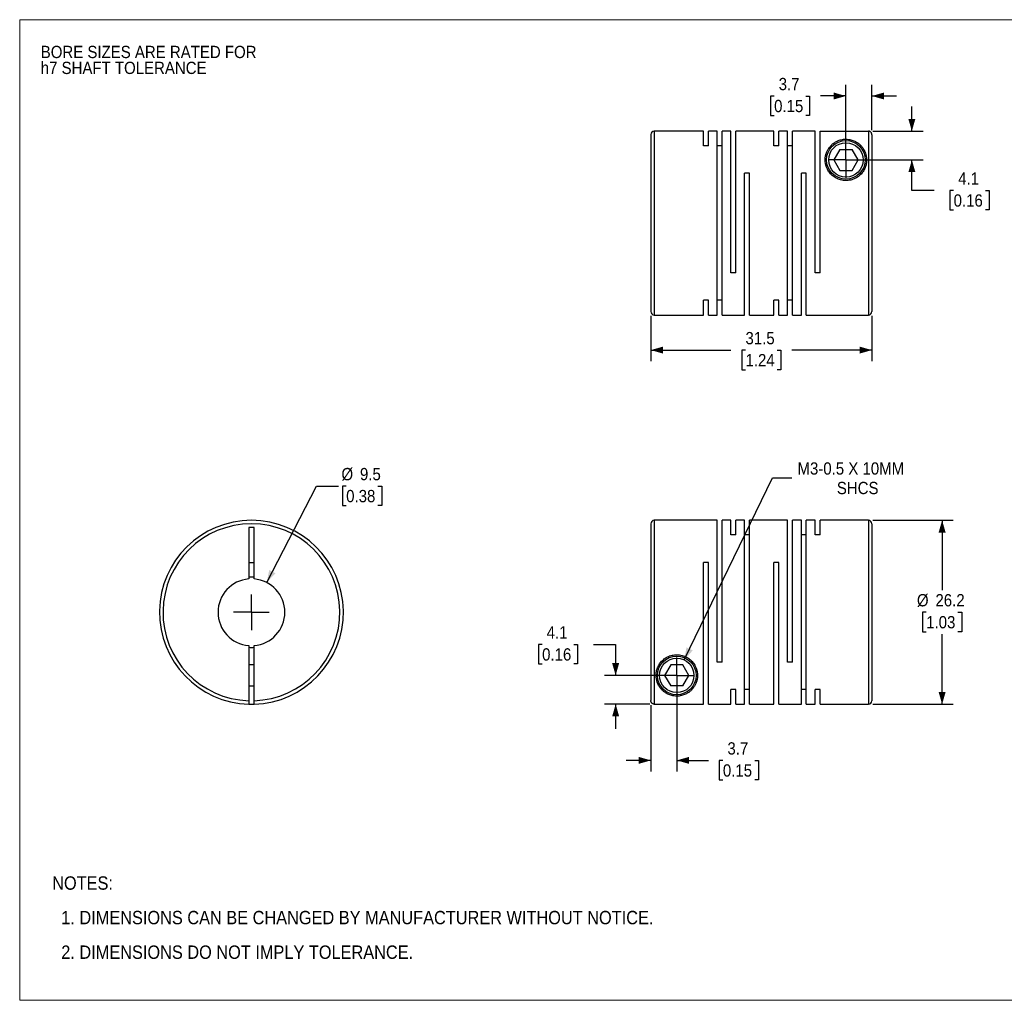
# Model space of a CAD drawing. Header units: millimetres. Extents: x 0 to 216, y 0 to 140.
# Tile 1 of 2: x 0 to 140, y 0 to 140. Entities that reach past the tile are written whole.
import ezdxf

# ---------------------------------------------------------------- set-up
doc = ezdxf.new("R2010")
doc.units = ezdxf.units.MM
doc.header["$LTSCALE"] = 0.5
doc.linetypes.add('SLD-Solid', pattern=[0])
doc.layers.add('SLD-0', color=7, linetype='SLD-Solid', lineweight=25)
doc.layers.add('TEXT', color=140, linetype='SLD-Solid', lineweight=25)
doc.styles.add('SLDTEXTSTYLE0', font='GOTHIC.TTF', dxfattribs={"width": 0.913})
doc.dimstyles.new('SLDDIMSTYLE0', dxfattribs={"dimtxt": 1.75, "dimasz": 1.75, "dimexe": 0, "dimexo": 0.0625, "dimgap": 0.4375, "dimtad": 0, "dimtih": 1, "dimtoh": 1, "dimdec": 1, "dimrnd": 1e-09, "dimzin": 12, "dimdsep": 46, "dimtxsty": 'SLDTEXTSTYLE0', "dimsah": 1, "dimcen": 0, "dimadec": 0, "dimazin": 3, "dimtfac": 1, "dimtdec": 1, "dimtofl": 0, "dimtmove": 0, "dimatfit": 3, "dimfxl": 0, "dimfrac": 2, "dimtolj": 1, "dimtzin": 12, "dimarcsym": 0})
doc.dimstyles.new('SLDDIMSTYLE1', dxfattribs={"dimtxt": 1.75, "dimasz": 1.75, "dimexe": 0, "dimexo": 0.0625, "dimgap": 0.4375, "dimtad": 0, "dimtih": 1, "dimtoh": 1, "dimdec": 1, "dimrnd": 1e-09, "dimzin": 12, "dimdsep": 46, "dimtxsty": 'SLDTEXTSTYLE0', "dimsah": 1, "dimcen": 0.09, "dimadec": 0, "dimazin": 3, "dimtfac": 1, "dimtdec": 1, "dimtmove": 0, "dimatfit": 0, "dimfxl": 0, "dimfrac": 2, "dimtolj": 1, "dimtzin": 12, "dimarcsym": 0})
doc.dimstyles.new('SLDDIMSTYLE2', dxfattribs={"dimtxt": 1.75, "dimasz": 1.75, "dimexe": 0, "dimexo": 0.0625, "dimgap": 0.4375, "dimtad": 0, "dimtih": 1, "dimtoh": 1, "dimdec": 1, "dimrnd": 1e-09, "dimzin": 12, "dimdsep": 46, "dimtxsty": 'SLDTEXTSTYLE0', "dimsah": 1, "dimcen": 0.09, "dimadec": 0, "dimazin": 3, "dimtfac": 1, "dimtdec": 1, "dimtofl": 0, "dimtmove": 0, "dimatfit": 3, "dimfxl": 0, "dimfrac": 2, "dimtolj": 1, "dimtzin": 12, "dimarcsym": 0})
doc.dimstyles.new('SLDDIMSTYLE3', dxfattribs={"dimtxt": 1.75, "dimasz": 1.75, "dimexe": 0, "dimexo": 0.0625, "dimgap": 0.4375, "dimtad": 0, "dimtih": 1, "dimtoh": 1, "dimdec": 1, "dimrnd": 1e-09, "dimzin": 12, "dimdsep": 46, "dimtxsty": 'SLDTEXTSTYLE0', "dimsah": 1, "dimcen": 0, "dimadec": 0, "dimazin": 3, "dimtfac": 1, "dimtdec": 1, "dimtofl": 0, "dimtmove": 0, "dimatfit": 3, "dimfxl": 0, "dimfrac": 2, "dimtolj": 1, "dimtzin": 12, "dimarcsym": 0})

# ---------------------------------------------------------------- blocks, each defined once
blk = doc.blocks.new('Block2')
at = {"color": 7, "linetype": 'SLD-Solid', "lineweight": 18}
for p, q in [((0, 139.7), (215.9, 139.7)), ((0, 139.7), (0, 0)), ((215.9, 139.7), (215.9, 0)), ((0, 0), (215.9, 0))]:
    blk.add_line(p, q, dxfattribs=at)
blk = doc.blocks.new('SW_NOTE_0_2')
at = {"layer": 'SLD-0', "color": 0, "char_height": 1.75, "attachment_point": 1, "style": 'SLDTEXTSTYLE0'}
for s, insert in [('BORE SIZES ARE RATED FOR ', (0, 2.24)), ('h7 SHAFT TOLERANCE', (0, -0.03))]:
    blk.add_mtext(s, dxfattribs=dict(at, insert=insert))
blk = doc.blocks.new('SW_NOTE_0_3')
at = {"layer": 'TEXT', "color": 0, "char_height": 1.905, "attachment_point": 1, "style": 'SLDTEXTSTYLE0'}
for s, insert in [('NOTES:', (0, 2.43)), ('  1. DIMENSIONS CAN BE CHANGED BY MANUFACTURER WITHOUT NOTICE.', (0, -2.49)), ('  2. DIMENSIONS DO NOT IMPLY TOLERANCE.', (0, -7.42))]:
    blk.add_mtext(s, dxfattribs=dict(at, insert=insert))
blk = doc.blocks.new('_D')
at = {"layer": 'SLD-0'}
for p, q in [((35.2, 59.52), (42.28, 73.25)), ((42.28, 73.25), (45.45, 73.25)), ((46.52, 73.25), (45.99, 73.25)), ((45.99, 73.25), (45.99, 70.47)), ((51.05, 73.25), (51.58, 73.25)), ((51.58, 73.25), (51.58, 70.47)), ((45.99, 70.47), (46.52, 70.47)), ((51.58, 70.47), (51.05, 70.47))]:
    blk.add_line(p, q, dxfattribs=at)
blk.add_solid([(35.2, 59.52), (36.44, 60.84), (35.56, 61.3)], dxfattribs=at)
at = {"layer": 'SLD-0', "char_height": 1.75, "attachment_point": 1, "style": 'SLDTEXTSTYLE0'}
for s, insert in [('%%c', (45.85, 75.84)), ('9.5', (48.49, 75.84)), ('0.38', (46.52, 72.71))]:
    blk.add_mtext(s, dxfattribs=dict(at, insert=insert))
blk = doc.blocks.new('SW_CENTERMARKSYMBOL_0')
at = {"layer": 'SLD-0', "color": 0}
for q in [(0, 2.54), (-2.54, 0), (0, -2.54), (2.54, 0)]:
    blk.add_line((0, 0), q, dxfattribs=at)
blk = doc.blocks.new('_D_1')
at = {"layer": 'SLD-0'}
for p, q in [((93.63, 45.65), (93.63, 32.59)), ((89.93, 42.05), (89.93, 32.59)), ((89.93, 34.18), (86.43, 34.18)), ((93.63, 34.18), (98.13, 34.18)), ((100.2, 34.17), (99.67, 34.17)), ((99.67, 34.17), (99.67, 31.39)), ((104.73, 34.17), (105.26, 34.17)), ((105.26, 34.17), (105.26, 31.39)), ((99.67, 31.39), (100.2, 31.39)), ((105.26, 31.39), (104.73, 31.39))]:
    blk.add_line(p, q, dxfattribs=at)
for points in [[(89.93, 34.18), (88.18, 34.68), (88.18, 33.68)], [(93.63, 34.18), (95.38, 33.68), (95.38, 34.68)]]:
    blk.add_solid(points, dxfattribs=at)
at = {"layer": 'SLD-0', "char_height": 1.75, "attachment_point": 1, "style": 'SLDTEXTSTYLE0'}
for s, insert in [('3.7', (100.85, 36.76)), ('0.15', (100.2, 33.62))]:
    blk.add_mtext(s, dxfattribs=dict(at, insert=insert))
blk = doc.blocks.new('_D_2')
at = {"layer": 'SLD-0'}
for p, q in [((74.44, 50.7), (73.91, 50.7)), ((73.91, 50.7), (73.91, 47.92)), ((78.97, 50.7), (79.5, 50.7)), ((79.5, 50.7), (79.5, 47.92)), ((81.75, 50.71), (84.92, 50.71)), ((84.92, 50.71), (84.92, 46.28)), ((73.91, 47.92), (74.44, 47.92)), ((79.5, 47.92), (78.97, 47.92)), ((93, 46.28), (83.33, 46.28)), ((89.8, 42.19), (83.33, 42.19)), ((84.92, 42.19), (84.92, 38.69))]:
    blk.add_line(p, q, dxfattribs=at)
for points in [[(84.92, 46.28), (85.42, 48.03), (84.42, 48.03)], [(84.92, 42.19), (84.42, 40.44), (85.42, 40.44)]]:
    blk.add_solid(points, dxfattribs=at)
at = {"layer": 'SLD-0', "char_height": 1.75, "attachment_point": 1, "style": 'SLDTEXTSTYLE0'}
for s, insert in [('4.1', (75.09, 53.29)), ('0.16', (74.44, 50.15))]:
    blk.add_mtext(s, dxfattribs=dict(at, insert=insert))
blk = doc.blocks.new('_D_3')
at = {"layer": 'SLD-0'}
for p, q in [((121.57, 68.38), (133.02, 68.38)), ((131.44, 68.38), (131.44, 58.42)), ((129.17, 55.28), (128.64, 55.28)), ((128.64, 55.28), (128.64, 52.51)), ((133.7, 55.28), (134.23, 55.28)), ((134.23, 55.28), (134.23, 52.51)), ((128.64, 52.51), (129.17, 52.51)), ((131.44, 42.18), (131.44, 52.15)), ((134.23, 52.51), (133.7, 52.51)), ((121.57, 42.18), (133.02, 42.18))]:
    blk.add_line(p, q, dxfattribs=at)
for points in [[(131.44, 68.38), (130.94, 66.63), (131.94, 66.63)], [(131.44, 42.18), (131.94, 43.93), (130.94, 43.93)]]:
    blk.add_solid(points, dxfattribs=at)
at = {"layer": 'SLD-0', "char_height": 1.75, "attachment_point": 1, "style": 'SLDTEXTSTYLE0'}
for s, insert in [('%%c', (127.85, 57.87)), ('26.2', (130.49, 57.87)), ('1.03', (129.17, 54.74))]:
    blk.add_mtext(s, dxfattribs=dict(at, insert=insert))
blk = doc.blocks.new('_D_4')
at = {"layer": 'SLD-0'}
for p, q in [((94.7, 48.49), (107.26, 74.41)), ((107.26, 74.41), (110.03, 74.41))]:
    blk.add_line(p, q, dxfattribs=at)
blk.add_solid([(94.7, 48.49), (95.91, 49.85), (95.01, 50.28)], dxfattribs=at)
at = {"layer": 'SLD-0', "char_height": 1.75, "attachment_point": 1, "style": 'SLDTEXTSTYLE0'}
for s, insert in [('M3-0.5 X 10MM', (110.83, 76.64)), ('SHCS', (116.44, 73.86))]:
    blk.add_mtext(s, dxfattribs=dict(at, insert=insert))
blk = doc.blocks.new('SW_CENTERMARKSYMBOL_1')
at = {"layer": 'SLD-0', "color": 0}
for q in [(0, 2.54), (-2.54, 0), (0, -2.54), (2.54, 0)]:
    blk.add_line((0, 0), q, dxfattribs=at)
blk = doc.blocks.new('_D_6')
at = {"layer": 'SLD-0'}
for p, q in [((117.73, 120.36), (117.73, 130.42)), ((121.43, 123.96), (121.43, 130.42)), ((107.5, 128.82), (106.97, 128.82)), ((106.97, 128.82), (106.97, 126.04)), ((112.03, 128.82), (112.56, 128.82)), ((112.56, 128.82), (112.56, 126.04)), ((117.73, 128.83), (114.1, 128.83)), ((121.43, 128.83), (124.93, 128.83)), ((106.97, 126.04), (107.5, 126.04)), ((112.56, 126.04), (112.03, 126.04))]:
    blk.add_line(p, q, dxfattribs=at)
for points in [[(117.73, 128.83), (115.98, 129.33), (115.98, 128.33)], [(121.43, 128.83), (123.18, 128.33), (123.18, 129.33)]]:
    blk.add_solid(points, dxfattribs=at)
at = {"layer": 'SLD-0', "char_height": 1.75, "attachment_point": 1, "style": 'SLDTEXTSTYLE0'}
for s, insert in [('3.7', (108.15, 131.41)), ('0.15', (107.5, 128.28))]:
    blk.add_mtext(s, dxfattribs=dict(at, insert=insert))
blk = doc.blocks.new('_D_7')
at = {"layer": 'SLD-0'}
for p, q in [((127.13, 123.82), (127.13, 127.32)), ((121.57, 123.82), (128.72, 123.82)), ((118.37, 119.73), (128.72, 119.73)), ((127.13, 115.38), (127.13, 119.73)), ((130.31, 115.38), (127.13, 115.38)), ((133.08, 115.37), (132.55, 115.37)), ((132.55, 115.37), (132.55, 112.59)), ((137.61, 115.37), (138.14, 115.37)), ((138.14, 115.37), (138.14, 112.59)), ((132.55, 112.59), (133.08, 112.59)), ((138.14, 112.59), (137.61, 112.59))]:
    blk.add_line(p, q, dxfattribs=at)
for points in [[(127.13, 123.82), (127.63, 125.57), (126.63, 125.57)], [(127.13, 119.73), (126.63, 117.98), (127.63, 117.98)]]:
    blk.add_solid(points, dxfattribs=at)
at = {"layer": 'SLD-0', "char_height": 1.75, "attachment_point": 1, "style": 'SLDTEXTSTYLE0'}
for s, insert in [('4.1', (133.73, 117.96)), ('0.16', (133.08, 114.82))]:
    blk.add_mtext(s, dxfattribs=dict(at, insert=insert))
blk = doc.blocks.new('_D_8')
at = {"layer": 'SLD-0'}
for p, q in [((89.93, 97.49), (89.93, 91.04)), ((121.43, 97.49), (121.43, 91.04)), ((89.93, 92.63), (101.35, 92.63)), ((103.42, 92.62), (102.89, 92.62)), ((102.89, 92.62), (102.89, 89.84)), ((107.95, 92.62), (108.48, 92.62)), ((108.48, 92.62), (108.48, 89.84)), ((121.43, 92.63), (110.01, 92.63)), ((102.89, 89.84), (103.42, 89.84)), ((108.48, 89.84), (107.95, 89.84))]:
    blk.add_line(p, q, dxfattribs=at)
for points in [[(89.93, 92.63), (91.68, 92.13), (91.68, 93.13)], [(121.43, 92.63), (119.68, 93.13), (119.68, 92.13)]]:
    blk.add_solid(points, dxfattribs=at)
at = {"layer": 'SLD-0', "char_height": 1.75, "attachment_point": 1, "style": 'SLDTEXTSTYLE0'}
for s, insert in [('31.5', (103.42, 95.21)), ('1.24', (103.42, 92.07))]:
    blk.add_mtext(s, dxfattribs=dict(at, insert=insert))
blk = doc.blocks.new('SW_CENTERMARKSYMBOL_3')
at = {"layer": 'SLD-0', "color": 0}
for q in [(0, 2.54), (-2.54, 0), (0, -2.54), (2.54, 0)]:
    blk.add_line((0, 0), q, dxfattribs=at)

msp = doc.modelspace()

# ---------------------------------------------------------------- linework, layer by layer
for p, q in [((97.43, 123.83), (90.43, 123.83)), ((90.43, 123.83), (90.43, 97.63)), ((97.43, 121.74), (97.43, 123.83)), ((99.38, 123.83), (98.14, 123.83)), ((98.14, 121.74), (98.14, 123.83)), ((99.38, 97.63), (99.38, 123.83)), ((101.33, 123.83), (100.09, 123.83)), ((100.09, 97.63), (100.09, 123.83)), ((101.33, 103.63), (101.33, 123.83)), ((107.48, 123.83), (102.04, 123.83)), ((102.04, 103.63), (102.04, 123.83)), ((107.48, 121.74), (107.48, 123.83)), ((109.43, 123.83), (108.19, 123.83)), ((108.19, 121.74), (108.19, 123.83)), ((109.43, 97.63), (109.43, 123.83)), ((113.33, 123.83), (110.14, 123.83)), ((110.14, 97.63), (110.14, 123.83)), ((113.33, 103.63), (113.33, 123.83)), ((114.04, 103.63), (114.04, 123.82)), ((114.04, 123.82), (120.93, 123.82)), ((120.93, 123.82), (120.93, 97.63)), ((89.93, 123.33), (89.93, 98.13)), ((121.43, 123.32), (121.43, 98.13)), ((98.14, 121.74), (97.43, 121.74)), ((100.09, 121.74), (99.38, 121.74)), ((108.19, 121.74), (107.48, 121.74)), ((110.14, 121.74), (109.43, 121.74)), ((116.87, 121.23), (116, 119.73)), ((116.87, 121.23), (118.6, 121.23)), ((119.46, 119.73), (118.6, 121.23)), ((116, 119.73), (116.87, 118.23)), ((118.6, 118.23), (119.46, 119.73)), ((116.87, 118.23), (118.6, 118.23)), ((103.99, 117.83), (103.28, 117.83)), ((103.28, 97.63), (103.28, 117.83)), ((103.99, 97.63), (103.99, 117.83)), ((112.09, 117.83), (111.38, 117.83)), ((111.38, 97.63), (111.38, 117.83)), ((112.09, 97.63), (112.09, 117.83)), ((102.04, 103.63), (101.33, 103.63)), ((114.04, 103.63), (113.33, 103.63)), ((98.14, 99.72), (97.43, 99.72)), ((97.43, 97.63), (97.43, 99.72)), ((98.14, 97.63), (98.14, 99.72)), ((100.09, 99.72), (99.38, 99.72)), ((108.19, 99.72), (107.48, 99.72)), ((107.48, 97.63), (107.48, 99.72)), ((108.19, 97.63), (108.19, 99.72)), ((110.14, 99.72), (109.43, 99.72)), ((90.43, 97.63), (97.43, 97.63)), ((98.14, 97.63), (99.38, 97.63)), ((100.09, 97.63), (103.28, 97.63)), ((103.99, 97.63), (107.48, 97.63)), ((108.19, 97.63), (109.43, 97.63)), ((110.14, 97.63), (111.38, 97.63)), ((112.09, 97.63), (120.93, 97.63)), ((33.39, 67.38), (32.64, 67.38)), ((32.64, 67.38), (32.64, 60.03)), ((33.39, 60.03), (33.39, 67.38)), ((89.93, 67.88), (89.93, 42.69)), ((99.38, 68.38), (90.43, 68.38)), ((90.43, 68.38), (90.43, 42.19)), ((99.38, 48.18), (99.38, 68.38)), ((101.33, 68.38), (100.09, 68.38)), ((100.09, 48.18), (100.09, 68.38)), ((101.33, 66.29), (101.33, 68.38)), ((103.28, 68.38), (102.04, 68.38)), ((102.04, 66.29), (102.04, 68.38)), ((103.28, 42.18), (103.28, 68.38)), ((109.43, 68.38), (103.99, 68.38)), ((103.99, 42.18), (103.99, 68.38)), ((109.43, 48.18), (109.43, 68.38)), ((111.38, 68.38), (110.14, 68.38)), ((110.14, 48.18), (110.14, 68.38)), ((111.38, 42.18), (111.38, 68.38)), ((113.33, 68.38), (112.09, 68.38)), ((112.09, 42.18), (112.09, 68.38)), ((113.33, 66.29), (113.33, 68.38)), ((120.93, 68.38), (114.04, 68.38)), ((114.04, 66.29), (114.04, 68.38)), ((120.93, 68.38), (120.93, 42.18)), ((121.43, 67.88), (121.43, 42.68)), ((102.04, 66.29), (101.33, 66.29)), ((103.99, 66.29), (103.28, 66.29)), ((112.09, 66.29), (111.38, 66.29)), ((114.04, 66.29), (113.33, 66.29)), ((32.64, 62.38), (33.39, 62.38)), ((98.14, 62.38), (97.43, 62.38)), ((97.43, 42.19), (97.43, 62.38)), ((98.14, 42.18), (98.14, 62.38)), ((108.19, 62.38), (107.48, 62.38)), ((107.48, 42.18), (107.48, 62.38)), ((108.19, 42.18), (108.19, 62.38)), ((32.64, 50.54), (32.64, 42.69)), ((33.39, 42.69), (33.39, 50.54)), ((33.39, 47.78), (32.64, 47.78)), ((92.77, 47.78), (91.9, 46.28)), ((94.5, 47.78), (92.77, 47.78)), ((95.36, 46.28), (94.5, 47.78)), ((100.09, 48.18), (99.38, 48.18)), ((110.14, 48.18), (109.43, 48.18)), ((91.9, 46.28), (92.77, 44.78)), ((94.5, 44.78), (95.36, 46.28)), ((32.64, 44.78), (33.39, 44.78)), ((94.5, 44.78), (92.77, 44.78)), ((102.04, 44.27), (101.33, 44.27)), ((101.33, 42.18), (101.33, 44.27)), ((102.04, 42.18), (102.04, 44.27)), ((103.99, 44.27), (103.28, 44.27)), ((112.09, 44.27), (111.38, 44.27)), ((114.04, 44.27), (113.33, 44.27)), ((113.33, 42.18), (113.33, 44.27)), ((114.04, 42.18), (114.04, 44.27)), ((90.43, 42.19), (97.43, 42.19)), ((98.14, 42.18), (101.33, 42.18)), ((102.04, 42.18), (103.28, 42.18)), ((103.99, 42.18), (107.48, 42.18)), ((108.19, 42.18), (111.38, 42.18)), ((112.09, 42.18), (113.33, 42.18)), ((114.04, 42.18), (120.93, 42.18))]:
    msp.add_line(p, q)
for centre, radius in [((117.73, 119.73), 2.75), ((117.73, 119.73), 2.45), ((93.63, 46.28), 2.75), ((93.63, 46.28), 2.45)]:
    msp.add_circle(centre, radius)
for centre, radius, start, end in [((90.43, 123.33), 0.5, 90, 180), ((90.43, 98.13), 0.5, 180, 270), ((120.93, 98.13), 0.5, 270, 360), ((33.02, 55.28), 13.1, 271.6404, 268.3596), ((33.02, 55.28), 12.6, 271.7055, 268.2945), ((90.43, 67.88), 0.5, 90, 180), ((120.93, 67.88), 0.5, 0, 90), ((33.02, 55.28), 4.76, 94.5162, 265.4838), ((33.02, 55.28), 5, 85.6988, 94.3012), ((33.02, 55.28), 4.76, 274.5162, 85.4838), ((33.02, 55.28), 5, 265.6988, 274.3012), ((33.02, 55.28), 13.1, 268.3596, 271.6404), ((120.93, 42.68), 0.5, 270, 0)]:
    msp.add_arc(centre, radius, start, end)
for points, knots in [([(121.43, 123.32), (121.43, 123.35), (121.43, 123.4), (121.41, 123.46), (121.39, 123.53), (121.36, 123.59), (121.32, 123.64), (121.28, 123.69), (121.23, 123.73), (121.18, 123.76), (121.13, 123.78), (121.08, 123.8), (121.03, 123.81), (120.98, 123.82), (120.95, 123.82), (120.93, 123.82)], [0, 0, 0, 0, 0.09287, 0.183082, 0.270637, 0.355534, 0.437774, 0.517355, 0.594278, 0.668543, 0.74015, 0.809099, 0.87539, 0.939023, 1, 1, 1, 1]), ([(120.68, 119.73), (120.68, 120.08), (120.59, 120.57), (120.33, 121.15), (120.06, 121.56), (119.74, 121.91), (119.34, 122.22), (118.96, 122.42), (118.59, 122.56), (118.28, 122.63), (117.93, 122.68), (117.57, 122.68), (117.22, 122.64), (116.91, 122.57), (116.62, 122.47), (116.29, 122.31), (115.92, 122.08), (115.57, 121.75), (115.27, 121.38), (115.04, 120.97), (114.82, 120.37), (114.72, 119.52), (114.96, 118.58), (115.41, 117.87), (115.88, 117.4), (116.47, 117.03), (117.15, 116.81), (117.88, 116.75), (118.6, 116.88), (119.25, 117.17), (119.79, 117.58), (120.21, 118.09), (120.49, 118.63), (120.65, 119.18), (120.68, 119.55), (120.68, 119.73)], [0, 0, 0, 0, 0.0622023, 0.0935104, 0.1246905, 0.1599967, 0.1872074, 0.2185765, 0.2352961, 0.2499185, 0.2659859, 0.281262, 0.2961395, 0.3127239, 0.3273505, 0.3440998, 0.3752729, 0.4065714, 0.437609, 0.4686286, 0.4999107, 0.5620513, 0.6243296, 0.6562181, 0.6868624, 0.7181502, 0.7492061, 0.7805243, 0.8118462, 0.8429497, 0.8744476, 0.9050691, 0.9371815, 0.9673497, 1, 1, 1, 1]), ([(90.68, 46.28), (90.68, 45.94), (90.77, 45.44), (91.03, 44.86), (91.3, 44.45), (91.63, 44.1), (92.02, 43.8), (92.4, 43.59), (92.77, 43.46), (93.09, 43.38), (93.43, 43.33), (93.79, 43.33), (94.14, 43.37), (94.45, 43.44), (94.74, 43.55), (95.08, 43.7), (95.44, 43.94), (95.8, 44.26), (96.09, 44.63), (96.32, 45.04), (96.54, 45.64), (96.64, 46.49), (96.4, 47.43), (95.95, 48.14), (95.48, 48.61), (94.9, 48.98), (94.21, 49.21), (93.49, 49.26), (92.77, 49.14), (92.12, 48.85), (91.57, 48.43), (91.16, 47.93), (90.88, 47.39), (90.71, 46.83), (90.68, 46.47), (90.68, 46.28)], [0, 0, 0, 0, 0.0622023, 0.0935104, 0.1246905, 0.1599967, 0.1872074, 0.2185765, 0.2352961, 0.2499185, 0.2659859, 0.281262, 0.2961395, 0.3127239, 0.3273505, 0.3440998, 0.3752729, 0.4065714, 0.437609, 0.4686286, 0.4999107, 0.5620513, 0.6243296, 0.6562181, 0.6868624, 0.7181502, 0.7492061, 0.7805243, 0.8118462, 0.8429497, 0.8744476, 0.9050691, 0.9371815, 0.9673497, 1, 1, 1, 1]), ([(32.64, 42.69), (32.64, 42.67), (32.64, 42.62), (32.64, 42.56), (32.64, 42.49), (32.64, 42.41), (32.64, 42.33), (32.64, 42.27), (32.64, 42.23), (32.64, 42.19), (32.64, 42.19), (32.64, 42.19)], [0, 0, 0, 0, 0.082675, 0.165675, 0.250421, 0.374253, 0.500077, 0.622996, 0.749765, 0.874641, 1, 1, 1, 1]), ([(33.39, 42.19), (33.39, 42.19), (33.39, 42.19), (33.39, 42.21), (33.39, 42.23), (33.39, 42.27), (33.39, 42.33), (33.39, 42.41), (33.39, 42.5), (33.39, 42.59), (33.39, 42.66), (33.39, 42.69)], [0, 0, 0, 0, 0.082045, 0.16503, 0.250377, 0.375212, 0.50072, 0.623132, 0.750397, 0.875445, 1, 1, 1, 1]), ([(90.43, 42.19), (90.41, 42.19), (90.37, 42.19), (90.3, 42.21), (90.23, 42.23), (90.15, 42.27), (90.08, 42.33), (90.01, 42.41), (89.97, 42.5), (89.94, 42.59), (89.93, 42.66), (89.93, 42.69)], [0, 0, 0, 0, 0.082045, 0.16503, 0.250377, 0.375212, 0.50072, 0.623132, 0.750397, 0.875445, 1, 1, 1, 1])]:
    msp.add_open_spline(points, degree=3, knots=knots)

# ---------------------------------------------------------------- block references
at = {"color": 7, "linetype": 'Continuous'}
msp.add_blockref('Block2', (0, 0), dxfattribs=at)
at = {"layer": 'SLD-0'}
for name, p in [('SW_NOTE_0_2', (3, 133.74)), ('SW_CENTERMARKSYMBOL_3', (117.73, 119.73)), ('SW_CENTERMARKSYMBOL_0', (33.02, 55.28)), ('SW_CENTERMARKSYMBOL_1', (93.63, 46.28))]:
    msp.add_blockref(name, p, dxfattribs=at)
at = {"layer": 'TEXT'}
msp.add_blockref('SW_NOTE_0_3', (4.63, 15.23), dxfattribs=at)

# ---------------------------------------------------------------- dimensions: what is measured, and where the dimension line sits
at = {"layer": 'SLD-0'}
for base, p1, p2, dimstyle, picture, middle in [((117.73, 128.83), (121.43, 123.32), (117.73, 119.73), 'SLDDIMSTYLE1', '_D_6', (109.76, 128.83)), ((89.93, 92.63), (121.43, 98.13), (89.93, 98.13), 'SLDDIMSTYLE2', '_D_8', (105.68, 92.63)), ((93.63, 34.18), (89.93, 42.69), (93.63, 46.28), 'SLDDIMSTYLE1', '_D_1', (102.46, 34.18))]:
    dim = msp.add_linear_dim(base=base, p1=p1, p2=p2, dimstyle=dimstyle, dxfattribs=at)
    dim.commit()
    dim.dimension.update_dxf_attribs({"geometry": picture, "text_midpoint": middle, "dimtype": 160})
for base, p1, p2, picture, middle in [((127.13, 119.73), (120.93, 123.82), (117.73, 119.73), '_D_7', (127.13, 115.38)), ((84.92, 46.28), (90.43, 42.19), (93.63, 46.28), '_D_2', (84.92, 50.71))]:
    dim = msp.add_linear_dim(base=base, p1=p1, p2=p2, angle=90, dimstyle='SLDDIMSTYLE1', dxfattribs=at)
    dim.commit()
    dim.dimension.update_dxf_attribs({"geometry": picture, "text_midpoint": middle, "dimtype": 160})
dim = msp.add_diameter_dim_2p(p1=(30.83, 51.05), p2=(35.2, 59.52), dimstyle='SLDDIMSTYLE0', dxfattribs=at)
dim.commit()
dim.dimension.update_dxf_attribs({"geometry": '_D', "text_midpoint": (48.78, 73.25), "dimtype": 163})
dim = msp.add_diameter_dim_2p(p1=(92.56, 44.08), p2=(94.7, 48.49), text='M3-0.5 X 10MM\\PSHCS', dimstyle='SLDDIMSTYLE3', override={"dimpost": '<>'}, dxfattribs=at)
dim.commit()
dim.dimension.update_dxf_attribs({"geometry": '_D_4', "text_midpoint": (119.34, 74.41), "dimtype": 163})
dim = msp.add_linear_dim(base=(131.44, 42.18), p1=(120.93, 68.38), p2=(120.93, 42.18), angle=90, text='%%c<>', dimstyle='SLDDIMSTYLE2', dxfattribs=at)
dim.commit()
dim.dimension.update_dxf_attribs({"geometry": '_D_3', "text_midpoint": (131.44, 55.28), "dimtype": 160})

doc.saveas('drawing.dxf')
